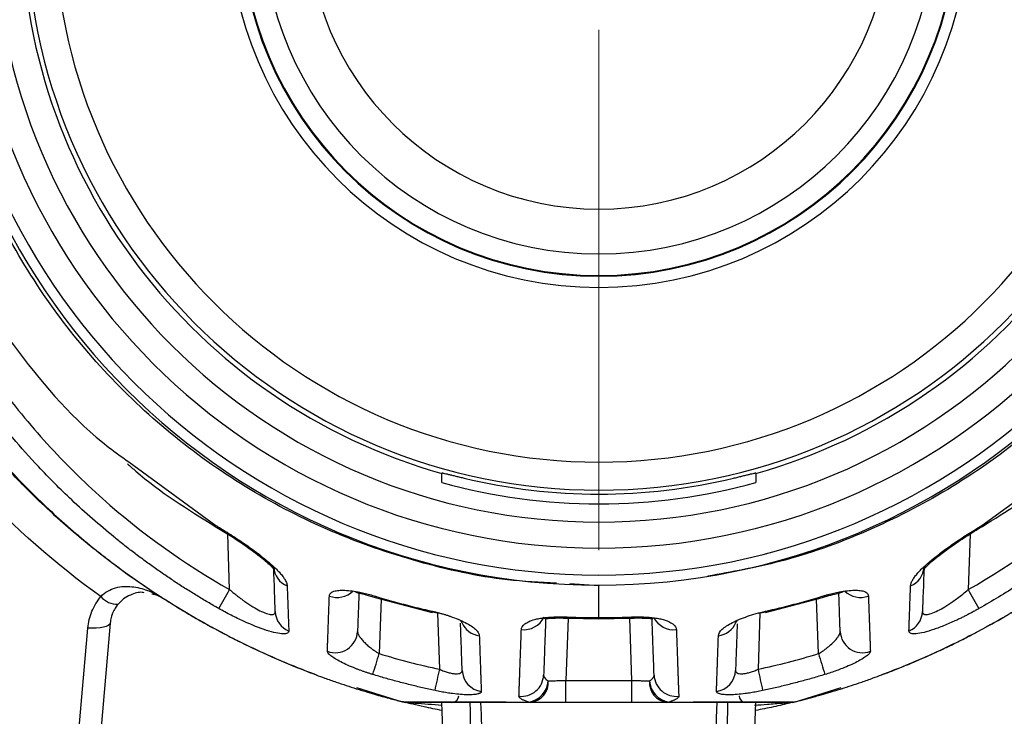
# Model space of a CAD drawing. Header units: millimetres. Extents: x 5 to 597, y 5 to 415.
# Tile 22 of 138: x 219 to 228, y 307 to 313. Entities that reach past the tile are written whole.
import ezdxf

# ---------------------------------------------------------------- set-up
doc = ezdxf.new("R2010")
doc.units = ezdxf.units.MM
doc.styles.add('SLDTEXTSTYLE0', font='ARIAL.TTF', dxfattribs={"width": 0.948})
doc.dimstyles.new('SLDDIMSTYLE1', dxfattribs={"dimtxt": 2.5, "dimasz": 2.5, "dimexe": 0, "dimexo": 0.0625, "dimtad": 1, "dimlfac": 5, "dimrnd": 1e-09, "dimzin": 12, "dimdsep": 46, "dimtxsty": 'SLDTEXTSTYLE0', "dimsah": 1, "dimcen": 0.09, "dimadec": 0, "dimazin": 3, "dimtfac": 1, "dimtofl": 0, "dimtmove": 0, "dimatfit": 3, "dimfxl": 0, "dimfrac": 2, "dimtolj": 1, "dimtzin": 12, "dimarcsym": 0})
doc.dimstyles.new('SLDDIMSTYLE4', dxfattribs={"dimtxt": 2.5, "dimasz": 2.5, "dimexe": 0, "dimexo": 0.0625, "dimtad": 1, "dimdec": 1, "dimlfac": 5, "dimrnd": 1e-09, "dimzin": 12, "dimdsep": 46, "dimtxsty": 'SLDTEXTSTYLE0', "dimsah": 1, "dimcen": 0.09, "dimadec": 0, "dimazin": 3, "dimtfac": 1, "dimtofl": 0, "dimtmove": 0, "dimatfit": 3, "dimfxl": 0, "dimfrac": 2, "dimtolj": 1, "dimtzin": 12, "dimarcsym": 0})
doc.dimstyles.new('SLDDIMSTYLE5', dxfattribs={"dimtxt": 2.5, "dimasz": 2.5, "dimexe": 0, "dimexo": 0.0625, "dimtad": 1, "dimdec": 0, "dimlfac": 5, "dimrnd": 1e-09, "dimzin": 12, "dimdsep": 46, "dimtxsty": 'SLDTEXTSTYLE0', "dimsah": 1, "dimcen": 0.09, "dimadec": 0, "dimazin": 3, "dimtfac": 1, "dimtofl": 0, "dimtmove": 0, "dimatfit": 3, "dimfxl": 0, "dimfrac": 2, "dimtolj": 1, "dimtzin": 12, "dimarcsym": 0})

# ---------------------------------------------------------------- blocks, each defined once
blk = doc.blocks.new('_D_5')
at = {"color": 7, "linetype": 'Continuous', "lineweight": 0}
for p, q in [((225.8195, 340.5586), (246.7693, 340.5586)), ((245.7693, 340.5586), (245.7693, 303.666)), ((230.6522, 303.666), (246.7693, 303.666))]:
    blk.add_line(p, q, dxfattribs=at)
at = {"color": 7, "linetype": 'Continuous', "lineweight": 18}
for points in [[(245.7693, 340.5586), (245.4593, 338.0586), (246.0793, 338.0586)], [(245.7693, 303.666), (246.0793, 306.166), (245.4593, 306.166)]]:
    blk.add_solid(points, dxfattribs=at)
at = {"color": 7, "linetype": 'Continuous', "lineweight": 18, "insert": (242.5467, 317.358), "char_height": 2.5, "attachment_point": 1, "rotation": 90, "style": 'SLDTEXTSTYLE0'}
blk.add_mtext('184,5', dxfattribs=at)
blk = doc.blocks.new('_D_6')
at = {"color": 7, "linetype": 'Continuous', "lineweight": 0}
for p, q in [((214.2577, 322.6471), (214.2577, 297.3028)), ((234.8143, 322.6178), (234.8143, 314.628)), ((234.8143, 313.104), (234.8143, 304.428)), ((234.8143, 302.904), (234.8143, 297.3028)), ((214.2577, 298.3028), (234.8143, 298.3028))]:
    blk.add_line(p, q, dxfattribs=at)
at = {"color": 7, "linetype": 'Continuous', "lineweight": 18}
for points in [[(214.2577, 298.3028), (216.7577, 297.9928), (216.7577, 298.6128)], [(234.8143, 298.3028), (232.3143, 298.6128), (232.3143, 297.9928)]]:
    blk.add_solid(points, dxfattribs=at)
at = {"color": 7, "linetype": 'Continuous', "lineweight": 18, "insert": (220.8551, 301.5255), "char_height": 2.5, "attachment_point": 1, "style": 'SLDTEXTSTYLE0'}
blk.add_mtext('103', dxfattribs=at)
blk = doc.blocks.new('_D_7')
at = {"color": 7, "linetype": 'Continuous', "lineweight": 0}
for p, q in [((225.5355, 313.866), (241.3591, 313.866)), ((240.3591, 313.866), (240.3591, 303.666)), ((230.6522, 303.666), (241.3591, 303.666))]:
    blk.add_line(p, q, dxfattribs=at)
at = {"color": 7, "linetype": 'Continuous', "lineweight": 18}
for points in [[(240.3591, 313.866), (240.0491, 311.366), (240.6691, 311.366)], [(240.3591, 303.666), (240.6691, 306.166), (240.0491, 306.166)]]:
    blk.add_solid(points, dxfattribs=at)
at = {"color": 7, "linetype": 'Continuous', "lineweight": 18, "insert": (237.1364, 307.4818), "char_height": 2.5, "attachment_point": 1, "rotation": 90, "style": 'SLDTEXTSTYLE0'}
blk.add_mtext('51', dxfattribs=at)
blk = doc.blocks.new('SW_CENTERMARKSYMBOL_7')
at = {"color": 0, "linetype": 'Continuous', "lineweight": 18}
blk.add_line((0, -1), (0, -5.6419), dxfattribs=at)

msp = doc.modelspace()

# ---------------------------------------------------------------- linework, layer by layer
at = {"color": 8, "linetype": 'Continuous', "lineweight": 25}
for p, q in [((220.3432, 309.0117), (221.1189, 308.4453)), ((227.9521, 308.4453), (228.7122, 309.0004)), ((221.2429, 307.8722), (221.2256, 308.3684)), ((227.8454, 308.3683), (227.8281, 307.8722)), ((224.5355, 307.9053), (224.278, 307.9227)), ((224.5355, 307.9116), (224.5355, 307.9053)), ((222.5937, 307.7884), (222.5767, 307.3009)), ((226.4943, 307.3009), (226.4772, 307.7884)), ((223.1162, 307.1616), (223.0986, 307.665)), ((224.2608, 307.6177), (224.2414, 307.0626)), ((224.5355, 307.6122), (224.5355, 307.6222)), ((224.8296, 307.0626), (224.8102, 307.6177)), ((225.9724, 307.665), (225.9548, 307.1616))]:
    msp.add_line(p, q, dxfattribs=at)
at = {"color": 7, "linetype": 'Continuous', "lineweight": 25}
for p, q in [((223.1355, 308.913), (223.1355, 308.9084)), ((225.9355, 308.9084), (225.9355, 308.913)), ((221.1152, 308.4367), (221.1893, 308.3908)), ((220.6008, 307.8205), (220.5491, 307.8306)), ((222.5418, 307.8021), (223.0485, 307.6678)), ((226.0225, 307.6678), (226.5292, 307.8021)), ((223.0502, 307.6739), (223.0986, 307.665)), ((225.9623, 307.6631), (226.0208, 307.6739)), ((223.3019, 307.5962), (223.3128, 307.5795)), ((224.2594, 307.6177), (224.5355, 307.6122)), ((224.5355, 307.6122), (224.8116, 307.6177)), ((225.7582, 307.5795), (225.7705, 307.5984)), ((219.7369, 304.7716), (219.9781, 307.5294)), ((220.1774, 307.5738), (219.9361, 304.816)), ((224.2414, 306.866), (224.2414, 307.0626)), ((224.2414, 307.0626), (224.8296, 307.0626)), ((224.8296, 306.866), (224.8296, 307.0626)), ((222.7367, 306.884), (222.3781, 306.9968)), ((226.6937, 306.9971), (226.3342, 306.884)), ((223.1924, 305.2356), (223.1355, 306.866)), ((223.5068, 306.866), (223.5068, 306.8701)), ((224.8296, 306.866), (224.2414, 306.866)), ((225.8788, 305.2425), (225.9355, 306.866))]:
    msp.add_line(p, q, dxfattribs=at)
at = {"color": 8, "linetype": 'Continuous', "lineweight": 25, "flags": 128}
for points in [[(221.1189, 308.4453), (221.115, 308.4373), (221.1152, 308.4367)], [(227.9521, 308.4453), (227.9559, 308.4373), (227.9558, 308.4367)], [(222.5418, 307.8021), (222.5418, 307.8031), (222.5443, 307.8129)], [(226.5267, 307.8129), (226.5292, 307.8031), (226.5292, 307.8021)], [(223.0485, 307.6678), (223.0485, 307.6688), (223.0504, 307.679)], [(226.0206, 307.679), (226.0225, 307.6688), (226.0225, 307.6678)], [(224.2594, 307.6178), (224.2594, 307.6183), (224.2597, 307.6277)], [(224.8116, 307.6178), (224.8116, 307.6183), (224.8113, 307.6277)]]:
    msp.add_lwpolyline(points, dxfattribs=at)
at = {"color": 7, "linetype": 'Continuous', "lineweight": 25, "flags": 128}
for points in [[(223.0504, 307.6748), (223.049, 307.6692), (223.0485, 307.6678)], [(226.0225, 307.6678), (226.022, 307.6692), (226.0206, 307.6747)], [(220.1774, 307.5738), (220.1726, 307.5623), (220.1607, 307.5519), (220.142, 307.543), (220.1172, 307.5359), (220.0872, 307.5308), (220.0532, 307.528), (220.0164, 307.5275), (219.9781, 307.5294)], [(223.4932, 306.6205), (223.4875, 306.758), (223.4831, 306.866)], [(225.5879, 306.866), (225.5822, 306.7285), (225.5778, 306.6205)]]:
    msp.add_lwpolyline(points, dxfattribs=at)
at = {"color": 7, "linetype": 'Continuous', "lineweight": 25}
for centre, radius, start, end in [((224.5355, 313.866), 5.9544, 180, 0), ((224.5355, 313.866), 5.8637, 180, 0), ((224.5355, 313.866), 5.6238, 180, 0), ((224.5355, 313.866), 5.3914, 180, 0), ((224.5355, 313.866), 5.1515, 180, 254.23061), ((224.5355, 313.866), 5.1064, 180, 0), ((224.5355, 313.866), 4.8565, 180, 0), ((224.5355, 313.866), 3.2983, 180, 0), ((224.5355, 313.866), 3.1983, 180, 0), ((224.5355, 313.866), 3.1917, 180, 0), ((224.5355, 313.866), 3.1916, 180, 0), ((224.5355, 313.866), 3, 180, 0), ((224.5355, 313.866), 2.6, 180, 0), ((224.5355, 313.866), 5.1515, 285.76939, 0), ((224.5355, 313.866), 5.23, 254.47336, 285.52664), ((224.5355, 313.866), 5.1419, 256.50404, 283.49596), ((221.8255, 308.0815), 0.1898, 182.69476, 248.51809), ((227.2455, 308.0815), 0.1898, 291.48191, 357.30524), ((214.4776, 311.6575), 7.7523, 329.33201, 330.77211), ((234.5934, 311.6575), 7.7523, 209.22789, 210.66799), ((220.2423, 307.9356), 0.1939, 220.596, 271.55099), ((220.6539, 307.8239), 0.0285, 217.22076, 237.03669), ((221.8452, 307.6834), 0.1956, 182.28579, 247.48886), ((227.2258, 307.6834), 0.1956, 292.51114, 357.71421), ((222.1844, 307.5089), 0.1994, 249.50064, 357.31153), ((226.8866, 307.5089), 0.1994, 182.68847, 290.49936), ((221.239, 307.4579), 0.00369, 204.82745, 241.05148), ((227.8339, 307.4589), 0.00371, 298.9593, 335.14447), ((209.9522, 311.0907), 13.1811, 342.44518, 343.29055), ((239.1188, 311.0907), 13.1811, 196.70945, 197.55482), ((205.232, 310.9548), 18.282, 347.41575, 348.02494), ((223.514, 307.1599), 0.1977, 182.36081, 262.08212), ((225.557, 307.1599), 0.1977, 277.91788, 357.63919), ((243.839, 310.9548), 18.282, 191.97506, 192.58425), ((222.0185, 307.1181), 0.0079, 234.9626, 249.45023), ((223.8446, 307.1187), 0.1987, 263.7848, 357.49759), ((223.8784, 307.0736), 0.2067, 278.88544, 355.78307), ((223.9046, 307.045), 0.1805, 277.44908, 4.26744), ((225.1664, 307.045), 0.1805, 175.73256, 262.55092), ((225.1926, 307.0736), 0.2067, 184.21693, 261.11456), ((225.2264, 307.1187), 0.1987, 182.50241, 276.2152), ((227.0544, 307.1188), 0.0079, 290.56577, 305.06853), ((223.2255, 306.926), 0.06, 270, 0), ((225.8455, 306.926), 0.06, 180, 270), ((223.9282, 306.9151), 0.0491, 248.68592, 269.77523), ((225.1428, 306.9151), 0.0491, 270.22477, 291.31408), ((226.2384, 306.8545), 0.0115, 74.82742, 89.91408)]:
    msp.add_arc(centre, radius, start, end, dxfattribs=at)
at = {"color": 8, "linetype": 'Continuous', "lineweight": 25}
for centre, radius, start, end in [((222.2014, 308.0091), 0.2067, 250.43628, 312.80903), ((226.8697, 308.0095), 0.207, 227.03204, 289.50806), ((223.8664, 307.7152), 0.201, 263.72839, 333.66892), ((225.2036, 307.7135), 0.1994, 206.80328, 276.59693), ((223.4944, 307.6566), 0.1973, 203.12801, 262.73746), ((225.5776, 307.6552), 0.1958, 277.01383, 337.22631)]:
    msp.add_arc(centre, radius, start, end, dxfattribs=at)
for points, knots in [([(224.1566, 307.9308), (224.0109, 307.9377), (223.594, 307.9573), (222.9164, 308.109), (222.144, 308.3756), (221.4147, 308.7507), (220.744, 309.2202), (220.144, 309.7776), (219.6255, 310.4126), (219.1994, 311.1115), (218.8723, 311.8633), (218.6495, 312.6508), (218.5338, 313.4611), (218.529, 314.2802), (218.6354, 315.0915), (218.8592, 315.9137), (219.1424, 316.5701), (219.3866, 317.0075), (219.5029, 317.1963), (219.5606, 317.2864), (219.5866, 317.3258), (219.598, 317.3431)], [0, 0, 0, 0, 0.034451, 0.098547, 0.163165, 0.227261, 0.291681, 0.356082, 0.420219, 0.484847, 0.548959, 0.613412, 0.677701, 0.741832, 0.806428, 0.870495, 0.942682, 0.974713, 0.988859, 0.995096, 1, 1, 1, 1]), ([(229.473, 317.3431), (229.4897, 317.3177), (229.5195, 317.2723), (229.5715, 317.1906), (229.6462, 317.0694), (229.7735, 316.8504), (229.981, 316.4514), (230.2277, 315.854), (230.4347, 315.0959), (230.5417, 314.2845), (230.5375, 313.4649), (230.4223, 312.6544), (230.1997, 311.8663), (229.873, 311.1142), (229.4469, 310.4146), (228.9283, 309.7788), (228.328, 309.2212), (227.6568, 308.7501), (226.9265, 308.3784), (226.2057, 308.1162), (225.7213, 308.0301), (225.5065, 307.992)], [0, 0, 0, 0, 0.007542, 0.013466, 0.024028, 0.042844, 0.076278, 0.13549, 0.202787, 0.270589, 0.337811, 0.405449, 0.47298, 0.540329, 0.608185, 0.675476, 0.743176, 0.810755, 0.878144, 0.945966, 1, 1, 1, 1]), ([(220.0951, 307.8095), (220.0951, 307.8095), (220.0951, 307.8095), (220.0951, 307.8095), (220.0952, 307.8095), (220.0952, 307.8095), (220.0953, 307.8095), (220.0955, 307.8098), (220.0957, 307.8101), (220.0959, 307.8104), (220.096, 307.8105), (220.096, 307.8105), (220.0961, 307.8106), (220.114, 307.8298), (220.155, 307.8635), (220.2498, 307.9007), (220.3737, 307.9052), (220.4742, 307.8791), (220.5395, 307.8532), (220.5603, 307.8433), (220.5736, 307.8368)], [0, 0, 0, 0, 0.000017, 0.000035, 0.000072, 0.000118, 0.000175, 0.000537, 0.001968, 0.002477, 0.002545, 0.00256, 0.002612, 0.002894, 0.143122, 0.286762, 0.573053, 0.859918, 0.909568, 1, 1, 1, 1]), ([(222.8295, 306.8656), (222.852, 306.864), (222.9436, 306.8571), (223.0534, 306.8485), (223.1363, 306.8421)], [0, 0, 0, 0, 0.245558, 1, 1, 1, 1]), ([(225.9243, 306.841), (225.9624, 306.8439), (226.048, 306.8502), (226.1561, 306.8593), (226.2189, 306.864), (226.2415, 306.8656)], [0, 0, 0, 0, 0.340083, 0.763332, 1, 1, 1, 1])]:
    msp.add_open_spline(points, degree=3, knots=knots, dxfattribs=at)
at = {"color": 7, "linetype": 'Continuous', "lineweight": 25}
for points, knots in [([(217.6153, 312.0695), (217.8589, 311.6673), (218.1055, 311.267), (218.6206, 310.4811), (218.8893, 310.0956), (219.2397, 309.6234), (219.3117, 309.53), (219.4606, 309.3482), (219.5371, 309.2597), (219.7725, 309.001), (219.9374, 308.8379), (220.4558, 308.3761), (220.8325, 308.1045), (221.2429, 307.8722)], [0, 0, 0, 0, 0.25, 0.25, 0.5, 0.5, 0.5625, 0.5625, 0.625, 0.625, 0.75, 0.75, 1, 1, 1, 1]), ([(227.8281, 307.8722), (228.2385, 308.1045), (228.6152, 308.3761), (229.1336, 308.8379), (229.2985, 309.001), (229.5339, 309.2597), (229.6104, 309.3482), (229.7593, 309.53), (229.8313, 309.6234), (230.1817, 310.0956), (230.4504, 310.4811), (230.9655, 311.267), (231.2121, 311.6673), (231.4556, 312.0695)], [0, 0, 0, 0, 0.25, 0.25, 0.375, 0.375, 0.4375, 0.4375, 0.5, 0.5, 0.75, 0.75, 1, 1, 1, 1]), ([(221.1456, 307.7034), (221.1128, 307.7222), (221.0471, 307.7598), (220.9498, 307.8182), (220.8535, 307.8782), (220.7583, 307.9398), (220.6641, 308.003), (220.571, 308.0679), (220.4789, 308.1342), (220.3879, 308.2022), (220.2981, 308.2717), (220.1091, 308.423), (219.8498, 308.6503), (219.5526, 308.9484), (219.325, 309.2038), (219.1588, 309.4072), (219.029, 309.5778), (218.9155, 309.7325), (218.8006, 309.8909), (218.6879, 310.0491), (218.5772, 310.2073), (218.4683, 310.3657), (218.3612, 310.5242), (218.2558, 310.683), (218.1518, 310.8422), (218.0491, 311.0018), (217.9476, 311.162), (217.8472, 311.3227), (217.7475, 311.4841), (217.6484, 311.6461), (217.5497, 311.8091), (217.4841, 311.9181), (217.4513, 311.9727)], [0, 0, 0, 0, 0.019858, 0.039706, 0.059549, 0.079389, 0.099229, 0.119071, 0.138919, 0.158775, 0.178642, 0.198524, 0.285829, 0.359395, 0.419232, 0.465237, 0.497243, 0.531716, 0.565924, 0.599897, 0.633668, 0.667266, 0.700724, 0.734069, 0.767329, 0.800526, 0.833685, 0.866834, 0.900003, 0.933223, 0.966541, 1, 1, 1, 1]), ([(218.1799, 312.0002), (218.3497, 311.6532), (218.691, 310.956), (219.3385, 309.9834), (219.9035, 309.3242), (220.2839, 309.0539), (220.3432, 309.0117)], [0, 0, 0, 0, 0.310808, 0.62442, 0.941408, 1, 1, 1, 1]), ([(231.6197, 311.9727), (231.5498, 311.8566), (231.4103, 311.625), (231.198, 311.28), (230.9819, 310.9379), (230.7601, 310.5981), (230.5313, 310.2598), (230.2939, 309.9222), (230.1036, 309.6605), (229.953, 309.4602), (229.8324, 309.3086), (229.673, 309.1204), (229.4706, 308.8998), (229.2207, 308.6521), (228.9811, 308.4396), (228.7706, 308.269), (228.6083, 308.1453), (228.4426, 308.0267), (228.2735, 307.9135), (228.1014, 307.805), (227.984, 307.7373), (227.9253, 307.7034)], [0, 0, 0, 0, 0.071161, 0.141907, 0.212599, 0.283505, 0.354867, 0.426964, 0.500097, 0.524617, 0.558507, 0.601673, 0.654033, 0.715545, 0.786223, 0.821983, 0.857669, 0.893297, 0.928884, 0.964447, 1, 1, 1, 1]), ([(219.0655, 309.1826), (219.0783, 309.1676), (219.1287, 309.1084), (219.244, 308.9781), (219.4107, 308.8012), (219.6026, 308.613), (219.762, 308.4675), (219.8907, 308.3563), (219.9899, 308.2736), (220.0906, 308.1927), (220.2124, 308.0986), (220.3863, 307.97), (220.5302, 307.8738), (220.6178, 307.8153)], [0, 0, 0, 0, 0.028337, 0.112449, 0.251315, 0.379465, 0.50086, 0.563228, 0.625402, 0.687638, 0.749994, 0.847809, 1, 1, 1, 1]), ([(220.6349, 307.8022), (220.6102, 307.8183), (220.5369, 307.8658), (220.4248, 307.942), (220.3068, 308.0258), (220.1672, 308.1289), (220, 308.2592), (219.8032, 308.4244), (219.6102, 308.5984), (219.444, 308.7594), (219.3007, 308.9072), (219.1823, 309.0349), (219.106, 309.1224), (219.0678, 309.1662)], [0, 0, 0, 0, 0.042458, 0.125573, 0.19516, 0.250653, 0.375406, 0.499999, 0.620175, 0.749341, 0.832873, 0.916426, 1, 1, 1, 1]), ([(220.3329, 308.9948), (220.3569, 308.973), (220.5943, 308.7575), (220.8686, 308.5886), (221.1152, 308.4367)], [0, 0, 0, 0, 0.101041, 1, 1, 1, 1]), ([(223.1355, 308.913), (223.1357, 308.9131), (223.1361, 308.9133), (223.1391, 308.913), (223.144, 308.9122), (223.1531, 308.9103), (223.1688, 308.9067), (223.1942, 308.9006), (223.2247, 308.8931), (223.2593, 308.8846), (223.2967, 308.8755), (223.3225, 308.8693), (223.3355, 308.8661)], [0, 0, 0, 0, 0.062864, 0.125076, 0.18731, 0.250239, 0.374647, 0.499912, 0.624345, 0.749538, 0.874661, 1, 1, 1, 1]), ([(223.1355, 308.8269), (223.1355, 308.832), (223.1355, 308.842), (223.1355, 308.8553), (223.1355, 308.8671), (223.1355, 308.8772), (223.1355, 308.8882), (223.1355, 308.8984), (223.1355, 308.9063), (223.1355, 308.9077), (223.1355, 308.9084)], [0, 0, 0, 0, 0.1058794, 0.2089181, 0.3091463, 0.4065954, 0.5012985, 0.6701803, 0.8363396, 1, 1, 1, 1]), ([(225.7355, 308.8661), (225.742, 308.8677), (225.7549, 308.8708), (225.7741, 308.8754), (225.7929, 308.88), (225.8173, 308.886), (225.8462, 308.8931), (225.8767, 308.9006), (225.9021, 308.9067), (225.9209, 308.911), (225.9332, 308.9134), (225.9347, 308.9131), (225.9355, 308.913)], [0, 0, 0, 0, 0.062905, 0.1252, 0.187449, 0.250218, 0.375436, 0.499957, 0.625149, 0.749548, 0.874801, 1, 1, 1, 1]), ([(225.9355, 308.9084), (225.9355, 308.9081), (225.9355, 308.9075), (225.9355, 308.9044), (225.9355, 308.8999), (225.9355, 308.8937), (225.9355, 308.8844), (225.9355, 308.8707), (225.9355, 308.8513), (225.9355, 308.8351), (225.9355, 308.8269)], [0, 0, 0, 0, 0.0982, 0.197282, 0.297296, 0.39829, 0.500313, 0.659155, 0.82567, 1, 1, 1, 1]), ([(227.9558, 308.4367), (228.1675, 308.5684), (228.4351, 308.7348), (228.6727, 308.9407), (228.7223, 308.9837)], [0, 0, 0, 0, 0.791038, 1, 1, 1, 1]), ([(221.1189, 308.4453), (221.1302, 308.4386), (221.1527, 308.425), (221.1863, 308.4044), (221.2196, 308.3837), (221.2525, 308.3628), (221.2852, 308.3416), (221.3175, 308.3203), (221.3573, 308.2935), (221.404, 308.2613), (221.4732, 308.2116), (221.5534, 308.1501), (221.6223, 308.0907), (221.6685, 308.0456), (221.6984, 308.0131), (221.7227, 307.9824), (221.7391, 307.9568), (221.749, 307.9361), (221.7545, 307.9196), (221.7555, 307.9098), (221.756, 307.905)], [0, 0, 0, 0, 0.035658, 0.071211, 0.106722, 0.142254, 0.177873, 0.213641, 0.249622, 0.312393, 0.374997, 0.499395, 0.624724, 0.687253, 0.748947, 0.812275, 0.874571, 0.916906, 0.958631, 1, 1, 1, 1]), ([(221.1893, 308.3908), (221.2086, 308.3791), (221.2693, 308.3418), (221.3936, 308.2583), (221.535, 308.1542), (221.6142, 308.0822), (221.6386, 308.0519), (221.6387, 308.0485), (221.6387, 308.0469)], [0, 0, 0, 0, 0.07868, 0.248308, 0.549421, 0.798743, 0.905423, 1, 1, 1, 1]), ([(227.315, 307.905), (227.3153, 307.9086), (227.3159, 307.9158), (227.3191, 307.9277), (227.324, 307.9403), (227.3328, 307.9581), (227.348, 307.982), (227.3722, 308.0127), (227.402, 308.0452), (227.4483, 308.0903), (227.5172, 308.1498), (227.6134, 308.2236), (227.702, 308.286), (227.7765, 308.3356), (227.8339, 308.3727), (227.8925, 308.4095), (227.9323, 308.4334), (227.9521, 308.4453)], [0, 0, 0, 0, 0.030849, 0.061867, 0.093158, 0.124826, 0.186907, 0.250065, 0.312029, 0.374908, 0.499947, 0.624773, 0.749537, 0.811934, 0.874397, 0.937337, 1, 1, 1, 1]), ([(227.4342, 308.0498), (227.4352, 308.0524), (227.4379, 308.0597), (227.4979, 308.1208), (227.5858, 308.1912), (227.6843, 308.2632), (227.8092, 308.3473), (227.9052, 308.4059), (227.9558, 308.4367)], [0, 0, 0, 0, 0.125413, 0.343331, 0.479776, 0.63472, 0.807775, 1, 1, 1, 1]), ([(220.4804, 307.8441), (220.4749, 307.8454), (220.4395, 307.8535), (220.3748, 307.8335), (220.2994, 307.7946), (220.264, 307.7586), (220.2475, 307.7418)], [0, 0, 0, 0, 0.083482, 0.540568, 0.78601, 1, 1, 1, 1]), ([(221.2429, 307.8722), (221.2526, 307.864), (221.2716, 307.8479), (221.2999, 307.825), (221.3273, 307.8037), (221.3536, 307.784), (221.3948, 307.7544), (221.4492, 307.7187), (221.5153, 307.6817), (221.5727, 307.657), (221.61, 307.6486), (221.6309, 307.6498), (221.642, 307.6545), (221.6489, 307.6628), (221.6495, 307.6713), (221.6498, 307.6756)], [0, 0, 0, 0, 0.054622, 0.106964, 0.157053, 0.204922, 0.250608, 0.381524, 0.500855, 0.628, 0.750057, 0.81065, 0.872176, 0.935136, 1, 1, 1, 1]), ([(221.756, 307.905), (221.7566, 307.887), (221.7578, 307.8511), (221.7596, 307.8), (221.7613, 307.7509), (221.763, 307.7041), (221.7646, 307.6594), (221.7661, 307.6169), (221.7676, 307.5767), (221.769, 307.5384), (221.7699, 307.5146), (221.7703, 307.5027)], [0, 0, 0, 0, 0.112631, 0.224871, 0.336725, 0.448197, 0.559292, 0.670016, 0.780372, 0.890365, 1, 1, 1, 1]), ([(222.1322, 307.8143), (222.1325, 307.8172), (222.133, 307.8228), (222.136, 307.8304), (222.1405, 307.8374), (222.1469, 307.8437), (222.1549, 307.8493), (222.1711, 307.8574), (222.2014, 307.8653), (222.254, 307.868), (222.3175, 307.8637), (222.3813, 307.8537), (222.4401, 307.8413), (222.4919, 307.8284), (222.5268, 307.8181), (222.5443, 307.8129)], [0, 0, 0, 0, 0.042433, 0.084317, 0.125846, 0.167218, 0.208635, 0.250301, 0.375025, 0.499774, 0.623994, 0.749419, 0.832503, 0.915561, 1, 1, 1, 1]), ([(222.3592, 307.8563), (222.3605, 307.8549), (222.3654, 307.8497), (222.3983, 307.8419), (222.4591, 307.8266), (222.513, 307.8107), (222.5418, 307.8021)], [0, 0, 0, 0, 0.0926695, 0.3534051, 0.6541707, 1, 1, 1, 1]), ([(222.3959, 307.85), (222.3938, 307.7912), (222.3889, 307.6488), (222.3856, 307.5547), (222.3837, 307.4995)], [0, 0, 0, 0, 0.413387, 1, 1, 1, 1]), ([(224.5355, 307.6222), (224.5355, 307.6852), (224.5355, 307.729), (224.5355, 307.765), (224.5355, 307.7716), (224.5355, 307.7764), (224.5355, 307.788), (224.5355, 307.8164), (224.5355, 307.8676), (224.5355, 307.8946), (224.5355, 307.9053)], [0, 0, 0, 0, 0.0625, 0.0625, 0.09375, 0.09375, 0.125, 0.25, 0.5, 1, 1, 1, 1]), ([(226.5267, 307.8129), (226.5355, 307.8155), (226.553, 307.8208), (226.5791, 307.8281), (226.605, 307.8348), (226.6306, 307.841), (226.6558, 307.8466), (226.6974, 307.8549), (226.7532, 307.8636), (226.8167, 307.868), (226.8694, 307.8653), (226.9041, 307.8563), (226.9249, 307.8441), (226.9362, 307.8308), (226.9379, 307.8199), (226.9388, 307.8143)], [0, 0, 0, 0, 0.042411, 0.084315, 0.125882, 0.167286, 0.208703, 0.250311, 0.37562, 0.499854, 0.624583, 0.749399, 0.832559, 0.915555, 1, 1, 1, 1]), ([(226.5292, 307.8021), (226.5549, 307.8097), (226.6042, 307.8243), (226.6647, 307.8387), (226.7055, 307.8478), (226.714, 307.8542), (226.7181, 307.8572)], [0, 0, 0, 0, 0.287741, 0.55002, 0.787723, 1, 1, 1, 1]), ([(226.6873, 307.4995), (226.6848, 307.5708), (226.6815, 307.6672), (226.6764, 307.8123), (226.6751, 307.85)], [0, 0, 0, 0, 0.739624, 1, 1, 1, 1]), ([(227.3007, 307.5027), (227.3011, 307.5146), (227.302, 307.5384), (227.3034, 307.5767), (227.3049, 307.6169), (227.3064, 307.6594), (227.308, 307.7041), (227.3096, 307.7509), (227.3114, 307.8), (227.3131, 307.8511), (227.3144, 307.887), (227.315, 307.905)], [0, 0, 0, 0, 0.109635, 0.219628, 0.329984, 0.440708, 0.551803, 0.663275, 0.775129, 0.887369, 1, 1, 1, 1]), ([(227.4212, 307.6756), (227.4213, 307.673), (227.4214, 307.668), (227.4236, 307.6618), (227.4272, 307.6568), (227.4323, 307.6531), (227.4389, 307.6506), (227.447, 307.6494), (227.4644, 307.6493), (227.4988, 307.6572), (227.5565, 307.682), (227.6226, 307.7191), (227.6825, 307.7586), (227.7359, 307.7976), (227.7814, 307.8329), (227.8122, 307.8588), (227.8281, 307.8722)], [0, 0, 0, 0, 0.037456, 0.074228, 0.110398, 0.146055, 0.18129, 0.216198, 0.250878, 0.373428, 0.501225, 0.61997, 0.750268, 0.827352, 0.910547, 1, 1, 1, 1]), ([(219.9781, 307.5294), (219.9825, 307.5798), (219.9949, 307.6307), (220.0348, 307.7263), (220.0624, 307.7709), (220.0951, 307.8094)], [0, 0, 0, 0, 0.5, 0.5, 1, 1, 1, 1]), ([(220.5736, 307.8368), (220.5742, 307.8366), (220.5854, 307.8314), (220.6013, 307.8223), (220.619, 307.8121), (220.6279, 307.8066), (220.6318, 307.8042), (220.6336, 307.8031), (220.6345, 307.8025), (220.635, 307.8022), (220.6353, 307.802)], [0, 0, 0, 0, 0.024427, 0.512263, 0.756102, 0.876109, 0.946889, 0.955906, 0.968938, 1, 1, 1, 1]), ([(220.6178, 307.8153), (220.62, 307.8132), (220.6223, 307.8112), (220.6276, 307.8071), (220.6305, 307.8051), (220.6349, 307.8022)], [0, 0, 0, 0, 0.5, 0.5, 1, 1, 1, 1]), ([(220.6312, 307.8067), (220.6591, 307.7888), (220.7126, 307.7545), (220.7903, 307.7065), (220.8616, 307.6636), (220.9521, 307.6106), (221.0753, 307.5407), (221.1785, 307.4864), (221.2356, 307.4564)], [0, 0, 0, 0, 0.1421808, 0.2728042, 0.3918767, 0.4993959, 0.7228867, 1, 1, 1, 1]), ([(220.6384, 307.8), (220.6376, 307.8005), (220.6375, 307.8006), (220.6371, 307.8008), (220.637, 307.8009), (220.6365, 307.8012), (220.6362, 307.8014), (220.636, 307.8015)], [0, 0, 0, 0, 0.25, 0.25, 0.5, 0.5, 1, 1, 1, 1]), ([(221.2372, 307.4547), (221.1347, 307.5074), (221.0335, 307.5626), (220.8337, 307.6778), (220.7353, 307.7377), (220.6384, 307.8)], [0, 0, 0, 0, 0.5, 0.5, 1, 1, 1, 1]), ([(222.1146, 307.3221), (222.115, 307.3331), (222.1157, 307.3551), (222.1169, 307.3908), (222.1183, 307.4287), (222.1197, 307.4688), (222.1212, 307.5112), (222.1228, 307.5559), (222.1245, 307.6029), (222.1262, 307.6521), (222.1281, 307.7038), (222.1301, 307.7576), (222.1315, 307.7954), (222.1322, 307.8143)], [0, 0, 0, 0, 0.089466, 0.179212, 0.26924, 0.359553, 0.450155, 0.541048, 0.632236, 0.723721, 0.815508, 0.9076, 1, 1, 1, 1]), ([(226.9388, 307.8143), (226.9394, 307.797), (226.9407, 307.7623), (226.9425, 307.7127), (226.9443, 307.6649), (226.9459, 307.6191), (226.9475, 307.5752), (226.949, 307.5333), (226.9505, 307.4933), (226.9518, 307.4552), (226.9531, 307.419), (226.9543, 307.3848), (226.9554, 307.3523), (226.9561, 307.3321), (226.9564, 307.3221)], [0, 0, 0, 0, 0.084712, 0.169164, 0.25336, 0.337302, 0.420993, 0.504435, 0.587631, 0.670583, 0.753294, 0.835765, 0.918, 1, 1, 1, 1]), ([(228.4326, 307.8), (228.3359, 307.7379), (228.2379, 307.6782), (228.0388, 307.5633), (227.9379, 307.5083), (227.8357, 307.4557)], [0, 0, 0, 0, 0.5, 0.5, 1, 1, 1, 1]), ([(227.8373, 307.4574), (227.8671, 307.4729), (227.924, 307.5026), (228.0045, 307.5464), (228.0767, 307.5867), (228.1675, 307.6387), (228.2884, 307.7104), (228.3863, 307.7727), (228.4398, 307.8067)], [0, 0, 0, 0, 0.144752, 0.276396, 0.394998, 0.50061, 0.727117, 1, 1, 1, 1]), ([(220.2475, 307.7418), (220.243, 307.7362), (220.2336, 307.7246), (220.221, 307.7058), (220.2093, 307.6853), (220.1967, 307.6581), (220.1838, 307.6211), (220.1797, 307.5906), (220.1774, 307.5738)], [0, 0, 0, 0, 0.114184, 0.23453, 0.361082, 0.493875, 0.719501, 1, 1, 1, 1]), ([(221.7703, 307.5027), (221.7706, 307.494), (221.7666, 307.4875), (221.7496, 307.4789), (221.7365, 307.4769), (221.7023, 307.4779), (221.681, 307.4808), (221.6313, 307.4914), (221.6034, 307.499), (221.5117, 307.5282), (221.4409, 307.5562), (221.3312, 307.6063), (221.2943, 307.6242), (221.2201, 307.6622), (221.1826, 307.6824), (221.1456, 307.7034)], [0, 0, 0, 0, 0.125, 0.125, 0.25, 0.25, 0.375, 0.375, 0.5, 0.5, 0.75, 0.75, 0.875, 0.875, 1, 1, 1, 1]), ([(223.0504, 307.679), (223.0596, 307.6769), (223.0779, 307.6728), (223.105, 307.6659), (223.1319, 307.6587), (223.1584, 307.651), (223.1845, 307.6429), (223.2269, 307.6289), (223.2832, 307.6078), (223.3461, 307.5788), (223.3985, 307.5486), (223.4336, 307.5215), (223.4549, 307.4983), (223.4668, 307.4789), (223.4686, 307.4669), (223.4694, 307.4609)], [0, 0, 0, 0, 0.041607, 0.083028, 0.124432, 0.165984, 0.207851, 0.250194, 0.374763, 0.500011, 0.624947, 0.749598, 0.833859, 0.916851, 1, 1, 1, 1]), ([(225.6015, 307.4609), (225.6022, 307.4786), (225.6138, 307.4981), (225.6463, 307.5284), (225.6593, 307.5385), (225.6897, 307.5585), (225.7073, 307.5687), (225.7457, 307.5884), (225.7666, 307.598), (225.8118, 307.6167), (225.8354, 307.6256), (225.8858, 307.6428), (225.9113, 307.6508), (225.9656, 307.666), (225.993, 307.6729), (226.0206, 307.679)], [0, 0, 0, 0, 0.25, 0.25, 0.375, 0.375, 0.5, 0.5, 0.625, 0.625, 0.75, 0.75, 0.875, 0.875, 1, 1, 1, 1]), ([(227.9253, 307.7034), (227.9145, 307.6973), (227.8929, 307.6851), (227.8605, 307.6676), (227.8285, 307.6507), (227.7968, 307.6345), (227.7654, 307.6189), (227.7343, 307.6039), (227.6953, 307.5858), (227.6492, 307.5654), (227.5791, 307.5366), (227.4968, 307.507), (227.4123, 307.4839), (227.3587, 307.4764), (227.3283, 307.4779), (227.3122, 307.4826), (227.3021, 307.4906), (227.3012, 307.4987), (227.3007, 307.5027)], [0, 0, 0, 0, 0.036923, 0.073312, 0.109244, 0.144799, 0.180062, 0.215116, 0.250045, 0.312838, 0.374568, 0.499281, 0.623701, 0.748907, 0.811126, 0.874031, 0.936883, 1, 1, 1, 1]), ([(223.8444, 307.5154), (223.8451, 307.5334), (223.8556, 307.5504), (223.8859, 307.5737), (223.8982, 307.5809), (223.9272, 307.5942), (223.9442, 307.6005), (223.9628, 307.6059)], [0, 0, 0, 0, 0.5, 0.5, 0.75, 0.75, 1, 1, 1, 1]), ([(223.9628, 307.6059), (223.9693, 307.6076), (223.9826, 307.6109), (224.0041, 307.6151), (224.0304, 307.6193), (224.0622, 307.6232), (224.0995, 307.6264), (224.1383, 307.6283), (224.1781, 307.6291), (224.2187, 307.629), (224.246, 307.6281), (224.2597, 307.6277)], [0, 0, 0, 0, 0.0823029, 0.1653955, 0.2496854, 0.3750839, 0.4999342, 0.6241349, 0.7491341, 0.8744897, 1, 1, 1, 1]), ([(224.061, 307.6222), (224.0572, 307.516), (224.0499, 307.3057), (224.0453, 307.1748), (224.0431, 307.11)], [0, 0, 0, 0, 0.50488, 1, 1, 1, 1]), ([(224.0502, 307.62), (224.0503, 307.6179), (224.0507, 307.6127), (224.0739, 307.6156), (224.1152, 307.618), (224.1788, 307.6203), (224.2314, 307.6186), (224.2594, 307.6177)], [0, 0, 0, 0, 0.127225, 0.311675, 0.5118, 0.740371, 1, 1, 1, 1]), ([(224.8113, 307.6277), (224.8205, 307.628), (224.8387, 307.6287), (224.866, 307.6291), (224.8928, 307.6291), (224.9193, 307.6286), (224.9455, 307.6277), (224.9799, 307.6258), (225.0213, 307.6221), (225.0678, 307.6156), (225.0947, 307.6091), (225.1082, 307.6059)], [0, 0, 0, 0, 0.084285, 0.167737, 0.250684, 0.333463, 0.416409, 0.499858, 0.668509, 0.834171, 1, 1, 1, 1]), ([(224.8116, 307.6177), (224.8382, 307.6186), (224.8888, 307.6202), (224.9513, 307.618), (224.9934, 307.6156), (225.0183, 307.6128), (225.0191, 307.6182), (225.0195, 307.6206)], [0, 0, 0, 0, 0.247651, 0.470572, 0.669388, 0.853203, 1, 1, 1, 1]), ([(225.0279, 307.11), (225.025, 307.1943), (225.0203, 307.328), (225.0129, 307.541), (225.0101, 307.6199)], [0, 0, 0, 0, 0.629853, 1, 1, 1, 1]), ([(225.1082, 307.6059), (225.1456, 307.595), (225.1752, 307.5813), (225.2051, 307.5583), (225.2129, 307.5501), (225.2234, 307.5331), (225.2262, 307.5244), (225.2266, 307.5154)], [0, 0, 0, 0, 0.5, 0.5, 0.75, 0.75, 1, 1, 1, 1]), ([(222.3837, 307.4995), (222.3837, 307.4974), (222.3838, 307.4932), (222.3855, 307.4857), (222.3884, 307.4774), (222.3928, 307.468), (222.4006, 307.4543), (222.4151, 307.4338), (222.4385, 307.4071), (222.4634, 307.3832), (222.4845, 307.365), (222.504, 307.3494), (222.5267, 307.3326), (222.5519, 307.3156), (222.5687, 307.3056), (222.5767, 307.3009)], [0, 0, 0, 0, 0.045286, 0.092909, 0.142931, 0.195404, 0.250375, 0.360286, 0.500046, 0.624897, 0.687594, 0.750015, 0.841557, 0.924853, 1, 1, 1, 1]), ([(223.3165, 307.1518), (223.314, 307.2242), (223.31, 307.3376), (223.304, 307.5097), (223.3018, 307.5719)], [0, 0, 0, 0, 0.638907, 1, 1, 1, 1]), ([(223.8231, 306.9212), (223.8235, 306.9319), (223.8242, 306.9533), (223.8255, 306.9881), (223.8268, 307.025), (223.8282, 307.0641), (223.8296, 307.1054), (223.8312, 307.1488), (223.8329, 307.1945), (223.8346, 307.2424), (223.8364, 307.2925), (223.8383, 307.3448), (223.8402, 307.3993), (223.8423, 307.456), (223.8437, 307.4955), (223.8444, 307.5154)], [0, 0, 0, 0, 0.076298, 0.152689, 0.229177, 0.305764, 0.382454, 0.459248, 0.53615, 0.613164, 0.690291, 0.767535, 0.844899, 0.922386, 1, 1, 1, 1]), ([(225.2266, 307.5154), (225.2272, 307.4969), (225.2285, 307.4602), (225.2305, 307.4074), (225.2323, 307.3563), (225.2341, 307.3073), (225.2358, 307.2601), (225.2374, 307.2148), (225.239, 307.1714), (225.2405, 307.13), (225.2419, 307.0904), (225.2432, 307.0527), (225.2445, 307.0169), (225.2457, 306.9831), (225.2469, 306.9509), (225.2476, 306.9311), (225.2479, 306.9212)], [0, 0, 0, 0, 0.072074, 0.144039, 0.215897, 0.287652, 0.359304, 0.430858, 0.502314, 0.573677, 0.644947, 0.716128, 0.787221, 0.85823, 0.929155, 1, 1, 1, 1]), ([(225.769, 307.566), (225.7661, 307.4842), (225.7603, 307.3169), (225.7564, 307.2076), (225.7545, 307.1518)], [0, 0, 0, 0, 0.489582, 1, 1, 1, 1]), ([(226.4943, 307.3009), (226.5002, 307.3044), (226.5125, 307.3117), (226.5311, 307.3237), (226.5505, 307.3371), (226.5712, 307.3526), (226.5994, 307.3759), (226.6301, 307.4043), (226.656, 307.4339), (226.6721, 307.4568), (226.6815, 307.4743), (226.6867, 307.4884), (226.6871, 307.4959), (226.6873, 307.4995)], [0, 0, 0, 0, 0.055756, 0.1160478, 0.1809212, 0.2504128, 0.3351422, 0.5001888, 0.6403196, 0.750142, 0.839775, 0.9229783, 1, 1, 1, 1]), ([(221.2356, 307.4564), (221.2734, 307.4371), (221.3366, 307.4049), (221.4302, 307.3595), (221.5203, 307.317), (221.6394, 307.2632), (221.8047, 307.1921), (221.9372, 307.1411), (222.0139, 307.1116)], [0, 0, 0, 0, 0.149291, 0.250132, 0.366664, 0.500014, 0.710482, 1, 1, 1, 1]), ([(222.0157, 307.1107), (221.8826, 307.1604), (221.7511, 307.2139), (221.5565, 307.2999), (221.4921, 307.3295), (221.364, 307.3906), (221.3004, 307.4222), (221.2372, 307.4547)], [0, 0, 0, 0, 0.5, 0.5, 0.75, 0.75, 1, 1, 1, 1]), ([(223.4694, 307.4609), (223.47, 307.4433), (223.4713, 307.4082), (223.473, 307.3581), (223.4747, 307.3098), (223.4763, 307.2635), (223.4778, 307.2192), (223.4793, 307.1768), (223.4807, 307.1365), (223.482, 307.098), (223.4833, 307.0616), (223.4845, 307.0271), (223.4857, 306.9944), (223.4864, 306.9742), (223.4868, 306.9641)], [0, 0, 0, 0, 0.084222, 0.168272, 0.252153, 0.335869, 0.419422, 0.502816, 0.586053, 0.669138, 0.752071, 0.834858, 0.9175, 1, 1, 1, 1]), ([(225.5842, 306.9641), (225.5846, 306.9742), (225.5853, 306.9944), (225.5865, 307.0271), (225.5877, 307.0616), (225.5889, 307.098), (225.5903, 307.1365), (225.5917, 307.1768), (225.5932, 307.2192), (225.5947, 307.2635), (225.5963, 307.3098), (225.598, 307.3581), (225.5997, 307.4082), (225.6009, 307.4433), (225.6015, 307.4609)], [0, 0, 0, 0, 0.0825, 0.165142, 0.247929, 0.330862, 0.413947, 0.497184, 0.580578, 0.664131, 0.747847, 0.831728, 0.915778, 1, 1, 1, 1]), ([(227.8357, 307.4557), (227.7725, 307.4232), (227.7089, 307.3916), (227.5808, 307.3304), (227.5164, 307.3007), (227.3217, 307.2146), (227.1903, 307.1611), (227.0571, 307.1114)], [0, 0, 0, 0, 0.25, 0.25, 0.5, 0.5, 1, 1, 1, 1]), ([(227.0589, 307.1123), (227.0924, 307.125), (227.1558, 307.149), (227.2452, 307.1848), (227.3239, 307.2173), (227.3921, 307.2464), (227.4687, 307.2799), (227.5525, 307.3179), (227.6425, 307.3603), (227.7362, 307.4058), (227.7994, 307.4381), (227.8373, 307.4574)], [0, 0, 0, 0, 0.12601, 0.238885, 0.338769, 0.425775, 0.499994, 0.633196, 0.749872, 0.850239, 1, 1, 1, 1]), ([(222.5194, 307.115), (222.5105, 307.1178), (222.4927, 307.1233), (222.4663, 307.1319), (222.4402, 307.1407), (222.4145, 307.1499), (222.3892, 307.1593), (222.348, 307.1752), (222.2935, 307.1981), (222.2323, 307.2276), (222.1816, 307.256), (222.1477, 307.2793), (222.1273, 307.2974), (222.1163, 307.3112), (222.1152, 307.3184), (222.1146, 307.3221)], [0, 0, 0, 0, 0.041684, 0.08315, 0.124565, 0.166101, 0.207925, 0.250201, 0.375237, 0.500041, 0.625573, 0.749615, 0.834122, 0.917069, 1, 1, 1, 1]), ([(226.9564, 307.3221), (226.9563, 307.3203), (226.9561, 307.3168), (226.9534, 307.3108), (226.9491, 307.3043), (226.943, 307.2973), (226.935, 307.2897), (226.9191, 307.2764), (226.8895, 307.256), (226.8388, 307.2276), (226.7776, 307.1982), (226.7155, 307.172), (226.6571, 307.1499), (226.605, 307.1317), (226.5694, 307.1206), (226.5516, 307.115)], [0, 0, 0, 0, 0.041518, 0.08285, 0.12419, 0.165732, 0.207667, 0.25018, 0.374261, 0.499927, 0.624522, 0.749493, 0.833663, 0.916712, 1, 1, 1, 1]), ([(223.1162, 307.1616), (223.1227, 307.1586), (223.1356, 307.1529), (223.1548, 307.1453), (223.1733, 307.1388), (223.1977, 307.1313), (223.2272, 307.1244), (223.2589, 307.1208), (223.2848, 307.122), (223.3033, 307.128), (223.3148, 307.1378), (223.3159, 307.147), (223.3165, 307.1518)], [0, 0, 0, 0, 0.066367, 0.130242, 0.191743, 0.251002, 0.377459, 0.500469, 0.623353, 0.749921, 0.870543, 1, 1, 1, 1]), ([(225.7545, 307.1518), (225.7546, 307.1493), (225.7548, 307.1444), (225.7576, 307.1381), (225.7621, 307.1328), (225.7707, 307.1269), (225.7863, 307.122), (225.8123, 307.1208), (225.844, 307.1244), (225.8793, 307.1327), (225.917, 307.1451), (225.9419, 307.1559), (225.9548, 307.1616)], [0, 0, 0, 0, 0.066121, 0.129914, 0.1915, 0.251012, 0.377508, 0.500447, 0.6234, 0.74993, 0.870214, 1, 1, 1, 1]), ([(222.0139, 307.1116), (222.0396, 307.1021), (222.0989, 307.0802), (222.2181, 307.0383), (222.3456, 306.9963), (222.4664, 306.9592), (222.5485, 306.9352), (222.6173, 306.9159), (222.6783, 306.8992), (222.7176, 306.889), (222.7367, 306.884)], [0, 0, 0, 0, 0.108095, 0.249717, 0.499258, 0.63799, 0.748848, 0.837491, 0.921181, 1, 1, 1, 1]), ([(223.0748, 306.9716), (223.0374, 306.9798), (222.9627, 306.9962), (222.8512, 307.0231), (222.7401, 307.0518), (222.6294, 307.0823), (222.5561, 307.1041), (222.5194, 307.115)], [0, 0, 0, 0, 0.199987, 0.399927, 0.599881, 0.799892, 1, 1, 1, 1]), ([(224.0431, 307.11), (224.0431, 307.1079), (224.0432, 307.1036), (224.0452, 307.0971), (224.0484, 307.0906), (224.0546, 307.0817), (224.0653, 307.0707), (224.0781, 307.0625), (224.0846, 307.0584)], [0, 0, 0, 0, 0.125214, 0.25054, 0.375978, 0.501529, 0.751292, 1, 1, 1, 1]), ([(224.0846, 307.0584), (224.0889, 307.0585), (224.0977, 307.0586), (224.1131, 307.0589), (224.1304, 307.0593), (224.1496, 307.0598), (224.1705, 307.0603), (224.193, 307.061), (224.2168, 307.0617), (224.2331, 307.0623), (224.2414, 307.0626)], [0, 0, 0, 0, 0.112076, 0.227832, 0.347276, 0.470414, 0.59725, 0.727791, 0.862039, 1, 1, 1, 1]), ([(224.8296, 307.0626), (224.8362, 307.0623), (224.8494, 307.0619), (224.8687, 307.0613), (224.8872, 307.0607), (224.9048, 307.0602), (224.9214, 307.0598), (224.9369, 307.0594), (224.9512, 307.0591), (224.9642, 307.0588), (224.976, 307.0586), (224.983, 307.0585), (224.9864, 307.0584)], [0, 0, 0, 0, 0.11067, 0.218963, 0.32488, 0.428424, 0.529597, 0.628402, 0.724842, 0.818919, 0.910637, 1, 1, 1, 1]), ([(224.9864, 307.0584), (224.9903, 307.0608), (224.9986, 307.066), (225.0093, 307.0745), (225.0193, 307.085), (225.0268, 307.097), (225.0275, 307.1057), (225.0279, 307.11)], [0, 0, 0, 0, 0.147577, 0.314139, 0.499711, 0.749636, 1, 1, 1, 1]), ([(226.5516, 307.115), (226.5149, 307.1041), (226.4415, 307.0823), (226.3309, 307.0518), (226.2198, 307.0231), (226.1083, 306.9962), (226.0335, 306.9798), (225.9962, 306.9716)], [0, 0, 0, 0, 0.200108, 0.4001191, 0.600073, 0.8000133, 1, 1, 1, 1]), ([(226.3342, 306.884), (226.3484, 306.8877), (226.3775, 306.8953), (226.4223, 306.9073), (226.4691, 306.9202), (226.5281, 306.9369), (226.6052, 306.9594), (226.7263, 306.9966), (226.8541, 307.0387), (226.9737, 307.0808), (227.0331, 307.1028), (227.0589, 307.1123)], [0, 0, 0, 0, 0.058595, 0.119947, 0.184093, 0.251064, 0.361839, 0.500671, 0.750247, 0.891738, 1, 1, 1, 1]), ([(223.4868, 306.9641), (223.4867, 306.9625), (223.4864, 306.9593), (223.4839, 306.9549), (223.4796, 306.951), (223.4736, 306.9474), (223.4658, 306.9441), (223.4499, 306.9395), (223.4199, 306.9349), (223.3675, 306.9335), (223.3041, 306.9364), (223.24, 306.9431), (223.1806, 306.9516), (223.1281, 306.9606), (223.0927, 306.9679), (223.0748, 306.9716)], [0, 0, 0, 0, 0.0423, 0.084108, 0.125614, 0.167013, 0.208498, 0.250261, 0.375119, 0.499775, 0.624103, 0.749339, 0.832476, 0.915562, 1, 1, 1, 1]), ([(225.9962, 306.9716), (225.9872, 306.9697), (225.9694, 306.966), (225.9429, 306.9609), (225.9167, 306.9562), (225.8908, 306.9519), (225.8652, 306.948), (225.8233, 306.9423), (225.7672, 306.9364), (225.7037, 306.9335), (225.6512, 306.9349), (225.6169, 306.9401), (225.5967, 306.9471), (225.5859, 306.9547), (225.5848, 306.961), (225.5842, 306.9641)], [0, 0, 0, 0, 0.042382, 0.084267, 0.125824, 0.167227, 0.208652, 0.250272, 0.375436, 0.499831, 0.624436, 0.749351, 0.832707, 0.915737, 1, 1, 1, 1]), ([(222.7367, 306.884), (222.7404, 306.8831), (222.7476, 306.8812), (222.7599, 306.8781), (222.7738, 306.8746), (222.7903, 306.8705), (222.802, 306.8676), (222.8083, 306.866)], [0, 0, 0, 0, 0.177743, 0.348909, 0.519076, 0.742323, 1, 1, 1, 1]), ([(223.9104, 306.8694), (223.9048, 306.8711), (223.8938, 306.8744), (223.8791, 306.8796), (223.8661, 306.8848), (223.8547, 306.8901), (223.8427, 306.8965), (223.8319, 306.9042), (223.8242, 306.9129), (223.8235, 306.9184), (223.8231, 306.9212)], [0, 0, 0, 0, 0.1003959, 0.2000514, 0.2994155, 0.3989366, 0.4990577, 0.6665387, 0.8328242, 1, 1, 1, 1]), ([(225.2479, 306.9212), (225.2478, 306.9195), (225.2476, 306.9162), (225.2449, 306.9111), (225.2405, 306.9059), (225.2342, 306.9007), (225.2244, 306.8942), (225.2095, 306.8866), (225.1878, 306.8778), (225.1697, 306.8722), (225.1606, 306.8694)], [0, 0, 0, 0, 0.100331, 0.200059, 0.29963, 0.399492, 0.500091, 0.66685, 0.832791, 1, 1, 1, 1]), ([(226.2629, 306.8661), (226.267, 306.8671), (226.275, 306.8691), (226.287, 306.8721), (226.301, 306.8756), (226.3177, 306.8798), (226.3286, 306.8826), (226.3342, 306.884)], [0, 0, 0, 0, 0.170763, 0.329322, 0.478653, 0.730204, 1, 1, 1, 1]), ([(222.7843, 306.872), (222.7851, 306.872), (222.7869, 306.872), (222.7918, 306.872), (222.7986, 306.872), (222.8072, 306.872), (222.8178, 306.872), (222.8302, 306.872), (222.8446, 306.8719), (222.8775, 306.8718), (222.941, 306.8717), (223.0598, 306.8712), (223.2117, 306.8709), (223.3616, 306.8704), (223.4827, 306.8701), (223.5623, 306.87), (223.6447, 306.8699), (223.7301, 306.8697), (223.8182, 306.8695), (223.8797, 306.8694), (223.9104, 306.8694)], [0, 0, 0, 0, 0.031256, 0.062451, 0.093602, 0.124724, 0.155835, 0.186951, 0.218089, 0.249268, 0.375619, 0.499172, 0.626846, 0.748929, 0.793087, 0.836087, 0.878094, 0.919286, 0.959854, 1, 1, 1, 1]), ([(223.138, 306.7935), (223.0832, 306.8044), (222.9905, 306.8229), (222.8926, 306.8456), (222.8312, 306.8603), (222.8107, 306.8654), (222.8005, 306.8679)], [0, 0, 0, 0, 0.419856, 0.709769, 0.854836, 1, 1, 1, 1]), ([(223.928, 306.866), (223.9117, 306.866), (223.879, 306.866), (223.8311, 306.866), (223.784, 306.866), (223.7377, 306.866), (223.6923, 306.866), (223.6476, 306.866), (223.6038, 306.866), (223.5608, 306.866), (223.5186, 306.866), (223.4773, 306.866), (223.383, 306.866), (223.2473, 306.866), (223.1003, 306.866), (222.9851, 306.866), (222.9176, 306.866), (222.8775, 306.866), (222.8562, 306.866), (222.8342, 306.866), (222.8193, 306.866), (222.8083, 306.866)], [0, 0, 0, 0, 0.02166, 0.04345, 0.065401, 0.087543, 0.109906, 0.132518, 0.155407, 0.1786, 0.202122, 0.225999, 0.250254, 0.371337, 0.499181, 0.621672, 0.748264, 0.805867, 0.87262, 0.905364, 1, 1, 1, 1]), ([(224.2414, 306.866), (224.1834, 306.866), (224.1223, 306.866), (224.0124, 306.866), (223.964, 306.866), (223.928, 306.866)], [0, 0, 0, 0, 0.5, 0.5, 1, 1, 1, 1]), ([(225.143, 306.866), (225.1069, 306.866), (225.0586, 306.866), (224.9487, 306.866), (224.8876, 306.866), (224.8296, 306.866)], [0, 0, 0, 0, 0.5, 0.5, 1, 1, 1, 1]), ([(226.2381, 306.866), (226.2325, 306.866), (226.2076, 306.866), (226.1407, 306.866), (226.1135, 306.866), (226.048, 306.866), (226.0096, 306.866), (225.9224, 306.866), (225.8733, 306.866), (225.7628, 306.866), (225.701, 306.866), (225.5633, 306.866), (225.4888, 306.866), (225.3265, 306.866), (225.239, 306.866), (225.143, 306.866)], [0, 0, 0, 0, 0.25, 0.25, 0.375, 0.375, 0.5, 0.5, 0.625, 0.625, 0.75, 0.75, 0.875, 0.875, 1, 1, 1, 1]), ([(225.1606, 306.8694), (225.1773, 306.8694), (225.2106, 306.8695), (225.2594, 306.8696), (225.3074, 306.8696), (225.3545, 306.8697), (225.4008, 306.8698), (225.4463, 306.8699), (225.4909, 306.87), (225.5347, 306.8701), (225.5776, 306.8701), (225.6198, 306.8702), (225.7167, 306.8704), (225.8565, 306.8709), (226.0089, 306.8712), (226.1284, 306.8717), (226.196, 306.8718), (226.2328, 306.8719), (226.2503, 306.8717), (226.2623, 306.8711), (226.2684, 306.87), (226.2693, 306.8685), (226.265, 306.8669), (226.2629, 306.8661)], [0, 0, 0, 0, 0.021668, 0.043434, 0.065331, 0.087392, 0.109648, 0.132129, 0.154865, 0.177884, 0.201213, 0.224877, 0.248903, 0.370424, 0.497608, 0.621229, 0.747764, 0.793743, 0.838025, 0.880694, 0.921844, 0.961575, 1, 1, 1, 1]), ([(226.2705, 306.8679), (226.2599, 306.8653), (226.2177, 306.8549), (226.0963, 306.8259), (225.9866, 306.8041), (225.933, 306.7935)], [0, 0, 0, 0, 0.146238, 0.582973, 1, 1, 1, 1])]:
    msp.add_open_spline(points, degree=3, knots=knots, dxfattribs=at)
for points in [[(220.0951, 307.8094), (219.6945, 308.0973), (219.3203, 308.4258), (218.9829, 308.7857)], [(221.6498, 307.6756), (221.6461, 307.7808), (221.6415, 307.9131), (221.6359, 308.0726)], [(227.4351, 308.0726), (227.4295, 307.9131), (227.4249, 307.7808), (227.4212, 307.6756)], [(220.6178, 307.8153), (220.6223, 307.8124), (220.6267, 307.8096), (220.6312, 307.8067)], [(220.636, 307.8015), (220.636, 307.8015), (220.6362, 307.8014), (220.6349, 307.8022)], [(222.5443, 307.8129), (222.7112, 307.7616), (222.88, 307.717), (223.0504, 307.679)], [(226.0206, 307.679), (226.191, 307.717), (226.3598, 307.7616), (226.5267, 307.8129)], [(224.2597, 307.6277), (224.3516, 307.624), (224.4435, 307.6222), (224.5355, 307.6222)], [(224.5355, 307.6222), (224.6274, 307.6222), (224.7194, 307.624), (224.8113, 307.6277)], [(222.5767, 307.3009), (222.7546, 307.2469), (222.9344, 307.2005), (223.1162, 307.1616)], [(225.9548, 307.1616), (226.1366, 307.2005), (226.3164, 307.2469), (226.4943, 307.3009)], [(222.8005, 306.8679), (222.7948, 306.8693), (222.7894, 306.8707), (222.7839, 306.872)], [(223.4167, 304.3495), (223.4068, 305.1883), (223.3976, 306.0272), (223.3889, 306.866)], [(225.6821, 306.866), (225.6734, 306.0272), (225.6642, 305.1883), (225.6543, 304.3495)]]:
    msp.add_open_spline(points, degree=3, dxfattribs=at)

# ---------------------------------------------------------------- block references
at = {"color": 7, "linetype": 'Continuous', "lineweight": 18}
msp.add_blockref('SW_CENTERMARKSYMBOL_7', (224.5355, 313.866), dxfattribs=at)

# ---------------------------------------------------------------- dimensions: what is measured, and where the dimension line sits
for base, p1, dimstyle, picture, middle in [((245.7693, 303.666), (224.8195, 340.5586), 'SLDDIMSTYLE4', '_D_5', (245.7693, 321.6549)), ((240.3591, 303.666), (224.5355, 313.866), 'SLDDIMSTYLE1', '_D_7', (240.3591, 309.3915))]:
    dim = msp.add_linear_dim(base=base, p1=p1, p2=(229.6522, 303.666), angle=90, dimstyle=dimstyle, dxfattribs=at)
    dim.commit()
    dim.dimension.update_dxf_attribs({"geometry": picture, "text_midpoint": middle, "dimtype": 160})
dim = msp.add_linear_dim(base=(234.8143, 298.3028), p1=(214.2577, 323.6471), p2=(234.8143, 323.6178), dimstyle='SLDDIMSTYLE5', dxfattribs=at)
dim.commit()
dim.dimension.update_dxf_attribs({"geometry": '_D_6', "text_midpoint": (223.7197, 298.3028), "dimtype": 160})

doc.saveas('drawing.dxf')
